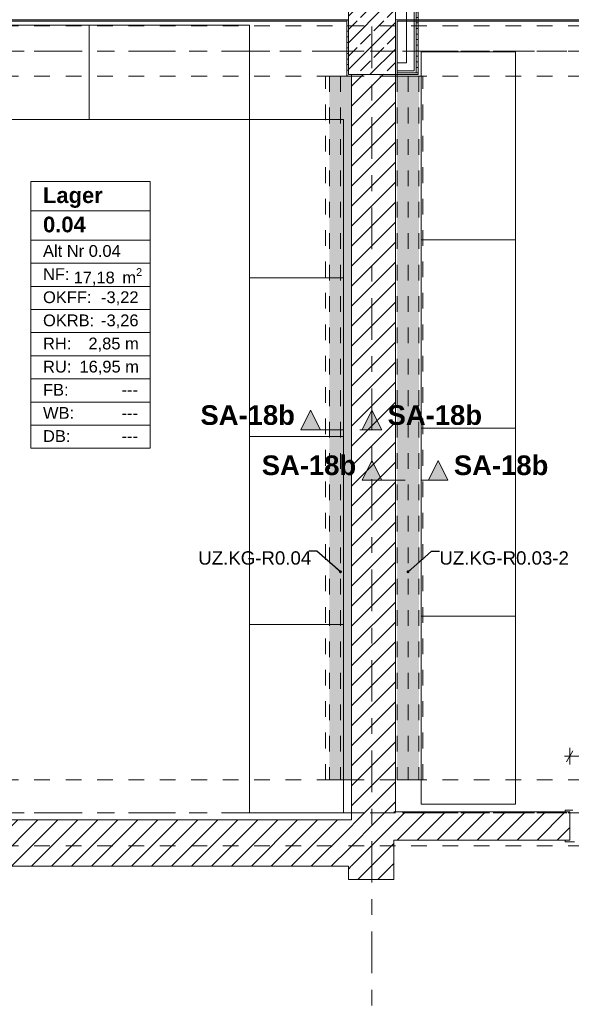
# Model space of a CAD drawing. Header units: metres. Extents: x -3.6 to 84.5, y -11 to 16.8.
# Tile 57 of 78: x 41.5 to 45, y 7.1 to 13.4. Entities that reach past the tile are written whole.
import ezdxf

# ---------------------------------------------------------------- set-up
doc = ezdxf.new("R2010")
doc.units = ezdxf.units.M
doc.header["$MEASUREMENT"] = 0
for name, pattern in [('Achse', [0.2, 0.1, -0.05, 0, -0.05]), ('Schnittlinie', [0.3, 0.15, -0.075, 0, -0.075]), ('Strichlinie doppelt', [0.546806, 0.264583, -0.105833, 0.070556, -0.105833]), ('Strichlinie eng', [0.115, 0.075, -0.04]), ('Untersicht', [0.1, 0.075, -0.025]), ('Wipeout_Contour', [1, 0, -1])]:
    doc.linetypes.add(name, pattern=pattern)
for name, color, linetype in [('152 - Bemaßung_ Beschriftung.Ausbau', 7, 'Continuous'), ('203 - Marker.Schnitt - Ausbaudetail SA', 7, 'Continuous'), ('401 - Zone.Raum_ Raumbegrenzung_ Whg.', 7, 'Continuous'), ('451 - Universal.Achsen Raster', 7, 'Continuous'), ('604 - Struktur.Wand Aussen', 7, 'Continuous'), ('605 - Struktur.Wand Innen', 7, 'Continuous'), ('606 - Struktur.Wand Innen Ausbau', 7, 'Continuous'), ('607 - Struktur.Stütze', 7, 'Continuous'), ('608 - Struktur.Träger', 7, 'Continuous'), ('612 - Struktur.Stahlbau', 7, 'Continuous'), ('650 - Abdeckung.Fußboden Aufbau', 7, 'Continuous'), ('701 - Einrichtung.Möbel', 7, 'Continuous'), ('Neubau_152 - Bemaßung_ Beschriftung.Ausbau', 7, 'Continuous'), ('Neubau_612 - Struktur.Stahlbau', 7, 'Continuous'), ('Neubau_653 - Abdeckung.TB Verkofferung', 7, 'Continuous')]:
    doc.layers.add(name, color=color, linetype=linetype)
doc.styles.add('ERSTELLTER_STIL_1', font='arial.ttf')
doc.styles.add('ERSTELLTER_STIL_2', font='txt')
doc.dimstyles.new('ERSTELLTER_STIL__1', dxfattribs={"dimtxt": 0.1, "dimasz": 0.0532, "dimexe": 0.18, "dimexo": 0.0625, "dimgap": 0, "dimtad": 1, "dimtih": 1, "dimtoh": 1, "dimzin": 0, "dimdsep": 46, "dimtxsty": 'ERSTELLTER_STIL_2', "dimblk": 'ARROWHEAD_2', "dimblk1": 'ARROWHEAD_2', "dimblk2": 'ARROWHEAD_2', "dimcen": 0.09, "dimse1": 1, "dimse2": 1, "dimclrd": 7, "dimclre": 7, "dimclrt": 7, "dimazin": 0, "dimtfac": 1, "dimtdec": 4, "dimtmove": 0, "dimatfit": 3, "dimfxl": 1, "dimtolj": 1, "dimtzin": 0, "dimarcsym": 0})
doc.dimstyles.new('ERSTELLTER_STIL__6', dxfattribs={"dimtxt": 0.18, "dimasz": 0.03648, "dimexe": 0.18, "dimexo": 0.0625, "dimgap": 0, "dimtad": 0, "dimtih": 1, "dimtoh": 1, "dimdec": 4, "dimzin": 0, "dimdsep": 46, "dimcen": 0.09, "dimadec": 0, "dimazin": 0, "dimtfac": 1, "dimtdec": 4, "dimtmove": 0, "dimatfit": 3, "dimldrblk": 'ARROWHEAD_11', "dimfxl": 1, "dimtolj": 1, "dimtzin": 0, "dimarcsym": 0})
pattern_1 = [(45, (0, 0), (-0.01767767, 0.01767767), [0, -0.025])]
pattern_2 = [(45, (0, 0), (-0.0636396, 0.0636396), [])]

# ---------------------------------------------------------------- blocks, each defined once
blk = doc.blocks.new('ARROWHEAD_11')
at = {"color": 0, "linetype": 'Continuous', "lineweight": 0}
blk.add_line((0, 0), (-1, 0), dxfattribs=at)
at = {"color": 0, "linetype": 'Continuous', "lineweight": 0, "const_width": 0.25, "flags": 128}
blk.add_lwpolyline([(-0.125, 0, 1), (0.125, 0, 1)], format="xyb", close=True, dxfattribs=at)
blk = doc.blocks.new('*D205')
at = {"layer": '152 - Bemaßung_ Beschriftung.Ausbau', "color": 7, "linetype": 'Continuous', "lineweight": 5}
for p, q in [((44.9558, 8.66), (44.99, 8.66)), ((45.0102, 8.695), (44.9698, 8.625)), ((44.99, 8.6075), (44.99, 8.7125)), ((44.99, 8.66), (45.98, 8.66)), ((46.0002, 8.695), (45.9598, 8.625)), ((45.98, 8.6075), (45.98, 8.7125))]:
    blk.add_line(p, q, dxfattribs=at)
at = {"layer": '152 - Bemaßung_ Beschriftung.Ausbau', "color": 7, "lineweight": 5, "char_height": 0.1, "attachment_point": 7, "style": 'ERSTELLTER_STIL_2'}
for s, insert in [('\\A1;{\\pql;\\fArial|b0|i0|c0|p38;99}', (45.4091, 8.68)), ('\\A1;{\\pql;\\fArial|b0|i0|c0|p38;1,87}', (45.352, 8.54))]:
    blk.add_mtext(s, dxfattribs=dict(at, insert=insert))
blk = doc.blocks.new('ARROWHEAD_2')
at = {"color": 0, "linetype": 'Continuous', "lineweight": 0}
for p, q in [((0, 0), (-1, 0)), ((-0.38, -0.66), (0.38, 0.66))]:
    blk.add_line(p, q, dxfattribs=at)
blk = doc.blocks.new('*D270')
at = {"layer": '152 - Bemaßung_ Beschriftung.Ausbau', "color": 7, "linetype": 'Continuous', "lineweight": 5}
for p, q in [((40.2302, 15.39), (40.1898, 15.32)), ((40.21, 15.3025), (40.21, 15.4075)), ((43.6202, 15.39), (43.5798, 15.32)), ((43.6, 15.3025), (43.6, 15.4075)), ((40.21, 15.355), (43.6, 15.355))]:
    blk.add_line(p, q, dxfattribs=at)
at = {"layer": '152 - Bemaßung_ Beschriftung.Ausbau', "color": 7, "lineweight": 5, "insert": (41.772, 15.375), "char_height": 0.1, "attachment_point": 7, "style": 'ERSTELLTER_STIL_2'}
blk.add_mtext('\\A1;{\\pql;\\fArial|b0|i0|c0|p38;3,39}', dxfattribs=at)
blk = doc.blocks.new('*D271')
at = {"layer": '152 - Bemaßung_ Beschriftung.Ausbau', "color": 7, "linetype": 'Continuous', "lineweight": 5}
for p, q in [((43.6202, 15.39), (43.5798, 15.32)), ((43.6, 15.3025), (43.6, 15.4075)), ((43.9002, 15.39), (43.8598, 15.32)), ((43.88, 15.3025), (43.88, 15.4075)), ((43.6, 15.355), (43.88, 15.355))]:
    blk.add_line(p, q, dxfattribs=at)
at = {"color": 254, "linetype": 'Wipeout_Contour', "lineweight": 0, "ltscale": 185.52935}
blk.add_wipeout([(43.6454, 15.3563), (43.8346, 15.3563), (43.8346, 15.4938), (43.6454, 15.4938)], dxfattribs=at).dxf.layer = '152 - Bemaßung_ Beschriftung.Ausbau'
at = {"layer": '152 - Bemaßung_ Beschriftung.Ausbau', "color": 7, "lineweight": 5, "insert": (43.6641, 15.375), "char_height": 0.1, "attachment_point": 7, "style": 'ERSTELLTER_STIL_2'}
blk.add_mtext('\\A1;{\\pql;\\fArial|b0|i0|c0|p38;28}', dxfattribs=at)
blk = doc.blocks.new('*D272')
at = {"layer": '152 - Bemaßung_ Beschriftung.Ausbau', "color": 7, "linetype": 'Continuous', "lineweight": 5}
for p, q in [((43.9002, 15.39), (43.8598, 15.32)), ((43.88, 15.3025), (43.88, 15.4075)), ((47.2802, 15.39), (47.2398, 15.32)), ((47.26, 15.3025), (47.26, 15.4075)), ((43.88, 15.355), (47.26, 15.355))]:
    blk.add_line(p, q, dxfattribs=at)
at = {"layer": '152 - Bemaßung_ Beschriftung.Ausbau', "color": 7, "lineweight": 5, "char_height": 0.1, "attachment_point": 7, "style": 'ERSTELLTER_STIL_2'}
for s, insert in [('\\A1;{\\pql;\\fArial|b0|i0|c0|p38;3,38}', (45.3611, 15.375)), ('\\A1;{\\pql;\\fArial|b0|i0|c0|p38;15}', (47.088, 15.375))]:
    blk.add_mtext(s, dxfattribs=dict(at, insert=insert))

msp = doc.modelspace()

# ---------------------------------------------------------------- hatches: boundary and pattern name
at = {"layer": '604 - Struktur.Wand Aussen', "linetype": 'Continuous', "lineweight": 0, "true_color": 0x000000}
h = msp.add_hatch(dxfattribs=at)
h.set_pattern_fill('Gips_0001', color=18, style=0, pattern_type=2)
h.set_pattern_definition(pattern_1)
h.paths.add_polyline_path([(43.89, 13.35), (43.89, 13.34), (47.17, 13.34), (47.17, 13.35)])
at = {"layer": '606 - Struktur.Wand Innen Ausbau', "linetype": 'Continuous', "lineweight": 0, "true_color": 0x000000}
h = msp.add_hatch(dxfattribs=at)
h.set_pattern_fill('Gips_0001', color=18, style=0, pattern_type=2)
h.set_pattern_definition(pattern_1)
h.paths.add_polyline_path([(44.0123, 13.025), (44.0123, 13.7), (43.9998, 13.7), (43.9998, 13.025)])
h = msp.add_hatch(dxfattribs=at)
h.set_pattern_fill('Gips_0001', color=18, style=0, pattern_type=2)
h.set_pattern_definition(pattern_1)
h.paths.add_polyline_path([(43.9998, 13.025), (44.0123, 13.0125), (44.0123, 13.025)])
h = msp.add_hatch(dxfattribs=at)
h.set_pattern_fill('Gips_0001', color=18, style=0, pattern_type=2)
h.set_pattern_definition(pattern_1)
h.paths.add_polyline_path([(43.9998, 13.0125), (44.0123, 13.0125), (43.9998, 13.025)])
at = {"layer": '607 - Struktur.Stütze', "linetype": 'Continuous', "lineweight": 0, "true_color": 0x000000}
h = msp.add_hatch(dxfattribs=at)
h.set_pattern_fill('Gips_0001', color=18, style=0, pattern_type=2)
h.set_pattern_definition(pattern_1)
h.paths.add_polyline_path([(43.57, 13.35), (43.57, 13.34), (43.58, 13.34), (43.58, 13.35)])
h = msp.add_hatch(dxfattribs=at)
h.set_pattern_fill('Gips_0001', color=18, style=0, pattern_type=2)
h.set_pattern_definition(pattern_1)
h.paths.add_polyline_path([(43.88, 13.35), (43.88, 13.34), (43.89, 13.34), (43.89, 13.35)])

# ---------------------------------------------------------------- linework, layer by layer
at = {"layer": '401 - Zone.Raum_ Raumbegrenzung_ Whg.', "color": 7, "linetype": 'Continuous', "lineweight": 9}
for p, q in [((42.3174, 12.32), (41.557, 12.32)), ((41.557, 12.32), (41.557, 10.6209)), ((41.557, 12.32), (42.3174, 12.32)), ((41.557, 12.1334), (41.557, 12.32)), ((42.3174, 10.6209), (42.3174, 12.32)), ((42.3174, 12.32), (42.3174, 12.1334)), ((42.3174, 12.1334), (41.557, 12.1334)), ((41.557, 12.1334), (42.3174, 12.1334)), ((41.557, 11.9468), (41.557, 12.1334)), ((42.3174, 12.1334), (42.3174, 11.9468)), ((42.3174, 11.9468), (41.557, 11.9468)), ((41.557, 11.9468), (42.3174, 11.9468)), ((41.557, 11.7994), (41.557, 11.9468)), ((42.3174, 11.9468), (42.3174, 11.7994)), ((42.3174, 11.7994), (41.557, 11.7994)), ((41.557, 11.7994), (42.3174, 11.7994)), ((41.557, 11.6521), (41.557, 11.7994)), ((42.3174, 11.7994), (42.3174, 11.6521)), ((42.3174, 11.6521), (41.557, 11.6521)), ((41.557, 11.6521), (42.3174, 11.6521)), ((41.557, 11.5048), (41.557, 11.6521)), ((42.3174, 11.6521), (42.3174, 11.5048)), ((42.3174, 11.5048), (41.557, 11.5048)), ((41.557, 11.5048), (42.3174, 11.5048)), ((41.557, 11.3575), (41.557, 11.5048)), ((42.3174, 11.5048), (42.3174, 11.3575)), ((42.3174, 11.3575), (41.557, 11.3575)), ((41.557, 11.3575), (42.3174, 11.3575)), ((41.557, 11.2102), (41.557, 11.3575)), ((42.3174, 11.3575), (42.3174, 11.2102)), ((42.3174, 11.2102), (41.557, 11.2102)), ((41.557, 11.2102), (42.3174, 11.2102)), ((41.557, 11.0628), (41.557, 11.2102)), ((42.3174, 11.2102), (42.3174, 11.0628)), ((42.3174, 11.0628), (41.557, 11.0628)), ((41.557, 11.0628), (42.3174, 11.0628)), ((41.557, 10.9155), (41.557, 11.0628)), ((42.3174, 11.0628), (42.3174, 10.9155)), ((42.3174, 10.9155), (41.557, 10.9155)), ((41.557, 10.9155), (42.3174, 10.9155)), ((41.557, 10.7682), (41.557, 10.9155)), ((42.3174, 10.9155), (42.3174, 10.7682)), ((42.3174, 10.7682), (41.557, 10.7682)), ((41.557, 10.7682), (42.3174, 10.7682)), ((41.557, 10.6209), (41.557, 10.7682)), ((42.3174, 10.7682), (42.3174, 10.6209)), ((41.557, 10.6209), (42.3174, 10.6209)), ((42.3174, 10.6209), (41.557, 10.6209))]:
    msp.add_line(p, q, dxfattribs=at)
at = {"layer": '604 - Struktur.Wand Aussen', "color": 7, "linetype": 'Continuous', "lineweight": 18}
for p, q in [((40.28, 13.35), (43.58, 13.35)), ((43.88, 13.35), (47.18, 13.35))]:
    msp.add_line(p, q, dxfattribs=at)
at = {"layer": '604 - Struktur.Wand Aussen', "color": 7, "linetype": 'Continuous', "lineweight": 13, "flags": 128}
msp.add_lwpolyline([(43.89, 13.34), (47.17, 13.34)], dxfattribs=at)
at = {"layer": '606 - Struktur.Wand Innen Ausbau', "color": 7, "linetype": 'Continuous', "lineweight": 5}
for p, q in [((43.9998, 13.075), (43.9998, 13.7)), ((44.0123, 13.025), (44.0123, 13.7)), ((43.9998, 13.025), (43.9998, 13.075)), ((43.9998, 13.025), (43.9998, 13.075)), ((43.9498, 13.025), (43.9998, 13.025)), ((43.9998, 13.0125), (44.0123, 13.0125)), ((44.0123, 13.0125), (44.0123, 13.025))]:
    msp.add_line(p, q, dxfattribs=at)
at = {"layer": '606 - Struktur.Wand Innen Ausbau', "color": 7, "linetype": 'Continuous', "lineweight": 5, "flags": 128}
for points in [[(43.9498, 13.7), (43.9498, 13.075)], [(43.9498, 13.075), (43.89, 13.075)]]:
    msp.add_lwpolyline(points, dxfattribs=at)
at = {"layer": '650 - Abdeckung.Fußboden Aufbau', "color": 7, "linetype": 'Continuous', "lineweight": 13, "flags": 128}
msp.add_lwpolyline([(43.88, 8.3055), (44.99, 8.3055)], dxfattribs=at)
at = {"layer": '650 - Abdeckung.Fußboden Aufbau', "color": 7, "linetype": 'Strichlinie eng', "lineweight": 13, "flags": 128}
msp.add_lwpolyline([(45.98, 8.3055), (44.99, 8.3055)], dxfattribs=at)
at = {"layer": 'Neubau_612 - Struktur.Stahlbau', "color": 1, "linetype": 'Achse', "lineweight": 9}
msp.add_line((43.96, 12.99), (43.96, 8.51), dxfattribs=at)
at = {"layer": 'Neubau_653 - Abdeckung.TB Verkofferung', "color": 1, "linetype": 'Untersicht', "lineweight": 9}
for p, q in [((43.6, 12.99), (43.435, 12.99)), ((43.6, 8.51), (43.6, 12.99)), ((43.88, 8.51), (43.88, 12.99))]:
    msp.add_line(p, q, dxfattribs=at)

# ---------------------------------------------------------------- texts
at = {"layer": '401 - Zone.Raum_ Raumbegrenzung_ Whg.', "color": 7, "lineweight": 9, "attachment_point": 1}
for s, insert, char_height, style in [('\\A1;{\\pqj;\\pt0;\\fArial|b1|i0|c0|p38;}', (42.2388, 12.3053), 0.1, 'ERSTELLTER_STIL_1'), ('\\A1;{\\pqj;\\pt0;\\fArial|b1|i0|c0|p38;Lager}', (41.6356, 12.2824), 0.1, 'ERSTELLTER_STIL_1'), ('\\A1;{\\pqj;\\pt0;\\fArial|b1|i0|c0|p38;}', (42.2388, 12.1186), 0.1, 'ERSTELLTER_STIL_1'), ('\\A1;{\\pql;\\pt0;\\fArial|b1|i0|c0|p38;0.04}', (41.6356, 12.0958), 0.1, 'ERSTELLTER_STIL_1'), ('\\A1;{\\pqj;\\pt0;\\fArial|b0|i0|c0|p38;Alt Nr 0.04}', (41.6356, 11.9149), 0.075, 'ERSTELLTER_STIL_2'), ('\\A1;{\\pqj;\\pt0;\\fArial|b0|i0|c0|p38;}', (42.2388, 11.932), 0.075, 'ERSTELLTER_STIL_2'), ('\\A1;{\\pqj;\\pt0;\\fArial|b0|i0|c0|p38;NF: }', (41.6356, 11.7676), 0.075, 'ERSTELLTER_STIL_2'), ('\\A1;{\\pql;\\pt0,0.05;\\fArial|b0|i0|c0|p38;17,18\\fArial|b0|i0|c0|p38;\\A1{\\H.66x;\\S^  ;}\\fArial|b0|i0|c0|p38; m\\fArial|b0|i0|c0|p38;\\A1{\\H.66x;\\S2^  ;}}', (41.8303, 11.7676), 0.075, 'ERSTELLTER_STIL_2'), ('\\A1;{\\pqj;\\pt0;\\fArial|b0|i0|c0|p38;OKFF: }', (41.6356, 11.6203), 0.075, 'ERSTELLTER_STIL_2'), ('\\A1;{\\pqj;\\pt0;\\fArial|b0|i0|c0|p38;-3,22}', (42.005, 11.6203), 0.075, 'ERSTELLTER_STIL_2'), ('\\A1;{\\pqj;\\pt0;\\fArial|b0|i0|c0|p38;OKRB: }', (41.6356, 11.4729), 0.075, 'ERSTELLTER_STIL_2'), ('\\A1;{\\pqj;\\pt0;\\fArial|b0|i0|c0|p38;-3,26}', (42.005, 11.4729), 0.075, 'ERSTELLTER_STIL_2'), ('\\A1;{\\pqj;\\pt0;\\fArial|b0|i0|c0|p38;RH: }', (41.6356, 11.3256), 0.075, 'ERSTELLTER_STIL_2'), ('\\A1;{\\pqj;\\pt0;\\fArial|b0|i0|c0|p38;2,85 m}', (41.9248, 11.3256), 0.075, 'ERSTELLTER_STIL_2'), ('\\A1;{\\pqj;\\pt0;\\fArial|b0|i0|c0|p38;RU: }', (41.6356, 11.1783), 0.075, 'ERSTELLTER_STIL_2'), ('\\A1;{\\pqj;\\pt0;\\fArial|b0|i0|c0|p38;16,95 m}', (41.8679, 11.1783), 0.075, 'ERSTELLTER_STIL_2'), ('\\A1;{\\pqj;\\pt0;\\fArial|b0|i0|c0|p38;FB: }', (41.6356, 11.031), 0.075, 'ERSTELLTER_STIL_2'), ('\\A1;{\\pqj;\\pt0;\\fArial|b0|i0|c0|p38;---}', (42.136, 11.031), 0.075, 'ERSTELLTER_STIL_2'), ('\\A1;{\\pqj;\\pt0;\\fArial|b0|i0|c0|p38;WB: }', (41.6356, 10.8836), 0.075, 'ERSTELLTER_STIL_2'), ('\\A1;{\\pqj;\\pt0;\\fArial|b0|i0|c0|p38;---}', (42.136, 10.8836), 0.075, 'ERSTELLTER_STIL_2'), ('\\A1;{\\pqj;\\pt0;\\fArial|b0|i0|c0|p38;DB: }', (41.6356, 10.7363), 0.075, 'ERSTELLTER_STIL_2'), ('\\A1;{\\pqj;\\pt0;\\fArial|b0|i0|c0|p38;---}', (42.136, 10.7363), 0.075, 'ERSTELLTER_STIL_2')]:
    msp.add_mtext(s, dxfattribs=dict(at, insert=insert, char_height=char_height, style=style))

# ---------------------------------------------------------------- wipeouts: each hides what was drawn before it
at = {"color": 254, "linetype": 'Wipeout_Contour', "lineweight": 0, "ltscale": 181.505651}
msp.add_wipeout([(44.6448, 10.7496), (44.0448, 10.7496), (44.0448, 8.354), (44.6448, 8.354)], dxfattribs=at).dxf.layer = '701 - Einrichtung.Möbel'
at = {"color": 254, "linetype": 'Wipeout_Contour', "lineweight": 0, "ltscale": 177.181848}
msp.add_wipeout([(42.95, 10.696), (42.95, 8.3005), (43.55, 8.3005), (43.55, 10.696)], dxfattribs=at).dxf.layer = '701 - Einrichtung.Möbel'

# ---------------------------------------------------------------- next in the draw order: hatches: boundary and pattern name
at = {"layer": '203 - Marker.Schnitt - Ausbaudetail SA', "linetype": 'Continuous', "lineweight": 0, "true_color": 0x000000}
msp.add_hatch(color=18, dxfattribs=at).paths.add_polyline_path([(44.2146, 10.4185), (44.1521, 10.5435), (44.0896, 10.4185)])

# ---------------------------------------------------------------- next in the draw order: linework, layer by layer
at = {"layer": '203 - Marker.Schnitt - Ausbaudetail SA', "color": 7, "linetype": 'Continuous', "lineweight": 13, "flags": 128}
msp.add_lwpolyline([(44.2146, 10.4185), (44.0896, 10.4185), (44.1521, 10.5435)], close=True, dxfattribs=at)
at = {"layer": '650 - Abdeckung.Fußboden Aufbau', "color": 7, "linetype": 'Continuous', "lineweight": 13, "flags": 128}
msp.add_lwpolyline([(44.99, 8.3055), (44.99, 8.1255), (43.87, 8.1255), (43.87, 7.8755), (43.58, 7.8755), (43.58, 7.9605), (38.42, 7.9605), (38.42, 7.195), (38.13, 7.195), (38.13, 8.0755)], dxfattribs=at)
at = {"layer": '701 - Einrichtung.Möbel', "color": 7, "linetype": 'Continuous', "lineweight": 5}
for p, q in [((44.6448, 9.5518), (44.0448, 9.5518)), ((42.95, 9.4983), (43.55, 9.4983))]:
    msp.add_line(p, q, dxfattribs=at)
at = {"layer": '701 - Einrichtung.Möbel', "color": 7, "linetype": 'Continuous', "lineweight": 5, "flags": 128}
for points in [[(44.6448, 10.7496), (44.6448, 8.354), (44.0448, 8.354), (44.0448, 10.7496)], [(42.95, 10.696), (42.95, 8.3005), (43.55, 8.3005), (43.55, 10.696)]]:
    msp.add_lwpolyline(points, close=True, dxfattribs=at)
at = {"layer": 'Neubau_653 - Abdeckung.TB Verkofferung', "color": 1, "linetype": 'Untersicht', "lineweight": 9}
for p, q in [((43.6, 8.51), (43.435, 8.51)), ((44.055, 8.51), (43.88, 8.51))]:
    msp.add_line(p, q, dxfattribs=at)

# ---------------------------------------------------------------- next in the draw order: texts
at = {"layer": '203 - Marker.Schnitt - Ausbaudetail SA', "color": 7, "lineweight": 13, "insert": (44.2521, 10.4485), "char_height": 0.125, "attachment_point": 7, "style": 'ERSTELLTER_STIL_1'}
msp.add_mtext('\\A1;{\\pql;\\pt0;\\fArial|b1|i0|c0|p38;SA-18b}', dxfattribs=at)
at = {"layer": 'Neubau_152 - Bemaßung_ Beschriftung.Ausbau', "color": 7, "linetype": 'Continuous', "lineweight": 9, "char_height": 0.085, "attachment_point": 1, "style": 'ERSTELLTER_STIL_2'}
for s, insert in [('\\A1;{\\pql;\\fArial|b0|i0|c0|p38;UZ.KG-R0.04}', (42.6243, 9.9649)), ('\\A1;{\\pql;\\fArial|b0|i0|c0|p38;UZ.KG-R0.03-2}', (44.16, 9.9649))]:
    msp.add_mtext(s, dxfattribs=dict(at, insert=insert))

# ---------------------------------------------------------------- next in the draw order: leaders
at = {"layer": 'Neubau_152 - Bemaßung_ Beschriftung.Ausbau', "color": 1, "linetype": 'Continuous', "lineweight": 13, "annotation_type": 0, "has_hookline": 1}
for points, hookline_direction, text_width in [([(43.53, 9.8343), (43.38, 9.9649), (43.328, 9.9649)], 1, 0.7036), ([(43.96, 9.8343), (44.11, 9.9649), (44.16, 9.9649)], 0, 0.8085)]:
    msp.add_leader(points, dimstyle='ERSTELLTER_STIL__6', dxfattribs=dict(at, hookline_direction=hookline_direction, text_width=text_width))

# ---------------------------------------------------------------- next in the draw order: wipeouts: each hides what was drawn before it
at = {"color": 254, "linetype": 'Wipeout_Contour', "lineweight": 0, "ltscale": 183.7573}
msp.add_wipeout([(44.6448, 13.1451), (44.0448, 13.1451), (44.0448, 10.7496), (44.6448, 10.7496)], dxfattribs=at).dxf.layer = '701 - Einrichtung.Möbel'
at = {"color": 254, "linetype": 'Wipeout_Contour', "lineweight": 0, "ltscale": 179.263222}
msp.add_wipeout([(42.95, 12.715), (42.95, 10.696), (43.55, 10.696), (43.55, 12.715)], dxfattribs=at).dxf.layer = '701 - Einrichtung.Möbel'

# ---------------------------------------------------------------- next in the draw order: hatches: boundary and pattern name
at = {"layer": '203 - Marker.Schnitt - Ausbaudetail SA', "linetype": 'Continuous', "lineweight": 0, "true_color": 0x000000}
msp.add_hatch(color=18, dxfattribs=at).paths.add_polyline_path([(43.2772, 10.7381), (43.4022, 10.7381), (43.3397, 10.8631)])
at = {"layer": '606 - Struktur.Wand Innen Ausbau', "linetype": 'Continuous', "lineweight": 0, "true_color": 0x000000}
h = msp.add_hatch(dxfattribs=at)
h.set_pattern_fill('Gips_0001', color=18, style=0, pattern_type=2)
h.set_pattern_definition(pattern_1)
h.paths.add_polyline_path([(44.0248, 13.0125), (44.0248, 13.7), (44.0123, 13.7), (44.0123, 13.0125)])
h = msp.add_hatch(dxfattribs=at)
h.set_pattern_fill('Gips_0001', color=18, style=0, pattern_type=2)
h.set_pattern_definition(pattern_1)
h.paths.add_polyline_path([(44.0123, 13.0125), (44.0248, 13), (44.0248, 13.0125)])
h = msp.add_hatch(dxfattribs=at)
h.set_pattern_fill('Gips_0001', color=18, style=0, pattern_type=2)
h.set_pattern_definition(pattern_1)
h.paths.add_polyline_path([(44.0123, 13), (44.0248, 13), (44.0123, 13.0125)])

# ---------------------------------------------------------------- next in the draw order: linework, layer by layer
at = {"layer": '203 - Marker.Schnitt - Ausbaudetail SA', "color": 7, "linetype": 'Continuous', "lineweight": 13, "flags": 128}
msp.add_lwpolyline([(43.2772, 10.7381), (43.4022, 10.7381), (43.3397, 10.8631)], close=True, dxfattribs=at)
at = {"layer": '606 - Struktur.Wand Innen Ausbau', "color": 7, "linetype": 'Continuous', "lineweight": 5, "flags": 128}
for points in [[(44.0248, 13.0125), (44.0248, 13.7)], [(44.0248, 13), (44.0248, 13.0125)]]:
    msp.add_lwpolyline(points, dxfattribs=at)
at = {"layer": '650 - Abdeckung.Fußboden Aufbau', "color": 7, "linetype": 'Continuous', "lineweight": 13, "flags": 128}
msp.add_lwpolyline([(47.17, 8.3055), (47.17, 8.51), (47.26, 8.51), (47.26, 12.99), (47.17, 12.99), (47.17, 13.34), (44.0248, 13.34), (44.0248, 13), (43.88, 13), (43.88, 8.3055)], dxfattribs=at)
at = {"layer": '701 - Einrichtung.Möbel', "color": 7, "linetype": 'Continuous', "lineweight": 5}
for p, q in [((44.6448, 11.9473), (44.0448, 11.9473)), ((42.95, 11.7055), (43.55, 11.7055))]:
    msp.add_line(p, q, dxfattribs=at)
at = {"layer": '701 - Einrichtung.Möbel', "color": 7, "linetype": 'Continuous', "lineweight": 5, "flags": 128}
for points in [[(44.6448, 13.1451), (44.6448, 10.7496), (44.0448, 10.7496), (44.0448, 13.1451)], [(42.95, 12.715), (42.95, 10.696), (43.55, 10.696), (43.55, 12.715)]]:
    msp.add_lwpolyline(points, close=True, dxfattribs=at)
at = {"layer": 'Neubau_612 - Struktur.Stahlbau', "color": 1, "linetype": 'Untersicht', "lineweight": 13}
for p, q in [((43.46, 12.99), (43.46, 8.51)), ((44.03, 12.99), (44.03, 8.51))]:
    msp.add_line(p, q, dxfattribs=at)
at = {"layer": 'Neubau_612 - Struktur.Stahlbau', "color": 1, "linetype": 'Achse', "lineweight": 9}
msp.add_line((43.53, 12.99), (43.53, 8.51), dxfattribs=at)
at = {"layer": 'Neubau_653 - Abdeckung.TB Verkofferung', "color": 1, "linetype": 'Untersicht', "lineweight": 9}
for p, q in [((43.435, 8.51), (43.435, 12.99)), ((44.055, 12.99), (43.88, 12.99)), ((44.055, 8.51), (44.055, 12.99))]:
    msp.add_line(p, q, dxfattribs=at)

# ---------------------------------------------------------------- next in the draw order: texts
at = {"layer": '203 - Marker.Schnitt - Ausbaudetail SA', "color": 7, "lineweight": 13, "insert": (43.2397, 10.7681), "char_height": 0.125, "attachment_point": 9, "style": 'ERSTELLTER_STIL_1'}
msp.add_mtext('\\A1;{\\pqr;\\pt0;\\fArial|b1|i0|c0|p38;SA-18b}', dxfattribs=at)

# ---------------------------------------------------------------- next in the draw order: wipeouts: each hides what was drawn before it
at = {"color": 254, "linetype": 'Wipeout_Contour', "lineweight": 0, "ltscale": 175.616123}
msp.add_wipeout([(42.95, 12.715), (42.95, 13.315), (40.91, 13.315), (40.91, 12.715)], dxfattribs=at).dxf.layer = '701 - Einrichtung.Möbel'

# ---------------------------------------------------------------- next in the draw order: hatches: boundary and pattern name
at = {"layer": '604 - Struktur.Wand Aussen', "linetype": 'Continuous', "lineweight": 0, "true_color": 0x000000}
h = msp.add_hatch(dxfattribs=at)
h.set_pattern_fill('Gips_0001', color=18, style=0, pattern_type=2)
h.set_pattern_definition(pattern_1)
h.paths.add_polyline_path([(43.57, 13.35), (40.29, 13.35), (40.29, 13.34), (43.57, 13.34)])

# ---------------------------------------------------------------- next in the draw order: linework, layer by layer
at = {"layer": '451 - Universal.Achsen Raster', "color": 160, "linetype": 'Strichlinie doppelt', "lineweight": 9, "true_color": 0x3232ff}
msp.add_line((64.935, 13.15), (-3.175, 13.15), dxfattribs=at)
at = {"layer": '604 - Struktur.Wand Aussen', "color": 7, "linetype": 'Continuous', "lineweight": 13, "flags": 128}
msp.add_lwpolyline([(40.29, 13.34), (43.57, 13.34)], dxfattribs=at)
at = {"layer": '608 - Struktur.Träger', "color": 7, "linetype": 'Untersicht', "lineweight": 13}
msp.add_line((14.78, 13.31), (47.48, 13.31), dxfattribs=at)
at = {"layer": '608 - Struktur.Träger', "color": 7, "linetype": 'Achse', "lineweight": 9}
msp.add_line((14.78, 13.15), (47.48, 13.15), dxfattribs=at)
at = {"layer": '650 - Abdeckung.Fußboden Aufbau', "color": 7, "linetype": 'Continuous', "lineweight": 13, "flags": 128}
msp.add_lwpolyline([(40.21, 8.51), (40.29, 8.51), (40.29, 8.2555), (43.6, 8.2555), (43.6, 12.99), (43.57, 12.99), (43.57, 13.34), (40.29, 13.34), (40.29, 12.99), (40.21, 12.99), (40.21, 9.6455)], dxfattribs=at)
at = {"layer": '701 - Einrichtung.Möbel', "color": 7, "linetype": 'Continuous', "lineweight": 5}
msp.add_line((41.93, 12.715), (41.93, 13.315), dxfattribs=at)
at = {"layer": '701 - Einrichtung.Möbel', "color": 7, "linetype": 'Continuous', "lineweight": 5, "flags": 128}
msp.add_lwpolyline([(42.95, 12.715), (40.91, 12.715), (40.91, 13.315), (42.95, 13.315)], close=True, dxfattribs=at)

# ---------------------------------------------------------------- next in the draw order: wipeouts: each hides what was drawn before it
at = {"color": 254, "linetype": 'Wipeout_Contour', "lineweight": 0, "ltscale": 132.951411}
msp.add_wipeout([(43.58, 7.9605), (43.87, 7.9605), (43.87, 8.2555)], dxfattribs=at).dxf.layer = '605 - Struktur.Wand Innen'

# ---------------------------------------------------------------- next in the draw order: hatches: boundary and pattern name
at = {"layer": '605 - Struktur.Wand Innen', "linetype": 'Continuous', "lineweight": 0, "true_color": 0x000000}
h = msp.add_hatch(dxfattribs=at)
h.set_pattern_fill('MW_Ziegel_0001', color=18, style=0, pattern_type=2)
h.set_pattern_definition(pattern_2)
h.paths.add_polyline_path([(43.58, 7.9605), (43.87, 7.9605), (43.87, 8.2555)])

# ---------------------------------------------------------------- next in the draw order: wipeouts: each hides what was drawn before it
at = {"color": 254, "linetype": 'Wipeout_Contour', "lineweight": 0, "ltscale": 133.885554}
msp.add_wipeout([(43.58, 7.9605), (43.87, 8.2555), (43.58, 8.2555)], dxfattribs=at).dxf.layer = '605 - Struktur.Wand Innen'

# ---------------------------------------------------------------- next in the draw order: hatches: boundary and pattern name
at = {"layer": '605 - Struktur.Wand Innen', "linetype": 'Continuous', "lineweight": 0, "true_color": 0x000000}
h = msp.add_hatch(dxfattribs=at)
h.set_pattern_fill('MW_Ziegel_0001', color=18, style=0, pattern_type=2)
h.set_pattern_definition(pattern_2)
h.paths.add_polyline_path([(43.58, 7.9605), (43.87, 8.2555), (43.58, 8.2555)])

# ---------------------------------------------------------------- next in the draw order: linework, layer by layer
at = {"layer": '605 - Struktur.Wand Innen', "color": 7, "linetype": 'Continuous', "lineweight": 18, "flags": 128}
msp.add_lwpolyline([(43.87, 8.1255), (43.87, 7.9605)], dxfattribs=at)

# ---------------------------------------------------------------- next in the draw order: wipeouts: each hides what was drawn before it
at = {"color": 254, "linetype": 'Wipeout_Contour', "lineweight": 0, "ltscale": 331.849811}
msp.add_wipeout([(38.42, 8.2555), (38.42, 7.9605), (43.58, 7.9605), (43.58, 8.2555), (40.28, 8.2555), (40.28, 8.1), (39.98, 8.1), (39.98, 8.2555)], dxfattribs=at).dxf.layer = '605 - Struktur.Wand Innen'

# ---------------------------------------------------------------- next in the draw order: hatches: boundary and pattern name
at = {"layer": '605 - Struktur.Wand Innen', "linetype": 'Continuous', "lineweight": 0, "true_color": 0x000000}
h = msp.add_hatch(dxfattribs=at)
h.set_pattern_fill('MW_Ziegel_0001', color=18, style=0, pattern_type=2)
h.set_pattern_definition(pattern_2)
h.paths.add_polyline_path([(38.42, 8.2555), (38.42, 7.9605), (43.58, 7.9605), (43.58, 8.2555), (40.28, 8.2555), (40.28, 8.1), (39.98, 8.1), (39.98, 8.2555)])

# ---------------------------------------------------------------- next in the draw order: linework, layer by layer
at = {"layer": '605 - Struktur.Wand Innen', "color": 7, "linetype": 'Continuous', "lineweight": 18, "flags": 128}
for points in [[(43.6, 8.2555), (40.28, 8.2555)], [(38.42, 7.9605), (43.58, 7.9605)]]:
    msp.add_lwpolyline(points, dxfattribs=at)
at = {"layer": '608 - Struktur.Träger', "color": 7, "linetype": 'Untersicht', "lineweight": 13}
msp.add_line((0.38, 8.09), (61.88, 8.09), dxfattribs=at)

# ---------------------------------------------------------------- next in the draw order: wipeouts: each hides what was drawn before it
at = {"color": 254, "linetype": 'Wipeout_Contour', "lineweight": 0, "ltscale": 180.272102}
msp.add_wipeout([(43.6, 13), (43.6, 8.2555), (43.88, 8.2555), (43.88, 13)], dxfattribs=at).dxf.layer = '605 - Struktur.Wand Innen'
at = {"color": 254, "linetype": 'Wipeout_Contour', "lineweight": 0, "ltscale": 177.75439}
msp.add_wipeout([(43.58, 7.9605), (43.58, 7.8755), (43.87, 7.8755), (43.87, 7.9605)], dxfattribs=at).dxf.layer = '605 - Struktur.Wand Innen'

# ---------------------------------------------------------------- next in the draw order: hatches: boundary and pattern name
at = {"layer": '203 - Marker.Schnitt - Ausbaudetail SA', "linetype": 'Continuous', "lineweight": 0, "true_color": 0x000000}
for points in [[(43.7925, 10.7381), (43.73, 10.8631), (43.6675, 10.7381)], [(43.6675, 10.4185), (43.7925, 10.4185), (43.73, 10.5435)]]:
    msp.add_hatch(color=18, dxfattribs=at).paths.add_polyline_path(points)
at = {"layer": '605 - Struktur.Wand Innen', "linetype": 'Continuous', "lineweight": 0, "true_color": 0x000000}
h = msp.add_hatch(dxfattribs=at)
h.set_pattern_fill('MW_Ziegel_0001', color=18, style=0, pattern_type=2)
h.set_pattern_definition(pattern_2)
h.paths.add_polyline_path([(43.6, 13), (43.6, 8.2555), (43.88, 8.2555), (43.88, 13)])
h = msp.add_hatch(dxfattribs=at)
h.set_pattern_fill('MW_Ziegel_0001', color=18, style=0, pattern_type=2)
h.set_pattern_definition(pattern_2)
h.paths.add_polyline_path([(43.58, 7.9605), (43.58, 7.8755), (43.87, 7.8755), (43.87, 7.9605)])
at = {"layer": '606 - Struktur.Wand Innen Ausbau', "linetype": 'Continuous', "lineweight": 0, "true_color": 0x000000}
h = msp.add_hatch(dxfattribs=at)
h.set_pattern_fill('Gips_0001', color=18, style=0, pattern_type=2)
h.set_pattern_definition(pattern_1)
h.paths.add_polyline_path([(43.9998, 13.025), (43.89, 13.025), (43.89, 13.0125), (43.9998, 13.0125), (43.9998, 13.025)])
h = msp.add_hatch(dxfattribs=at)
h.set_pattern_fill('Gips_0001', color=18, style=0, pattern_type=2)
h.set_pattern_definition(pattern_1)
h.paths.add_polyline_path([(44.0123, 13.0125), (43.89, 13.0125), (43.89, 13), (44.0123, 13), (44.0123, 13.0125)])
at = {"layer": '607 - Struktur.Stütze', "linetype": 'Continuous', "lineweight": 0, "true_color": 0x000000}
h = msp.add_hatch(dxfattribs=at)
h.set_pattern_fill('Beton__Stahlbeton_0001', color=18, style=0, pattern_type=2)
h.set_pattern_definition([(45, (0, 0), (-0.0848528, 0.0848528), []), (45, (-0.04243, 0.04243), (-0.0848528, 0.0848528), [0.09, -0.03])])
h.paths.add_polyline_path([(43.58, 13), (43.88, 13), (43.88, 13.45), (43.58, 13.45)])
h = msp.add_hatch(dxfattribs=at)
h.set_pattern_fill('Gips_0001', color=18, style=0, pattern_type=2)
h.set_pattern_definition(pattern_1)
h.paths.add_polyline_path([(43.57, 12.99), (43.6, 12.99), (43.6, 13), (43.58, 13), (43.58, 13.34), (43.57, 13.34)])
h = msp.add_hatch(dxfattribs=at)
h.set_pattern_fill('Gips_0001', color=18, style=0, pattern_type=2)
h.set_pattern_definition(pattern_1)
h.paths.add_polyline_path([(43.88, 13.34), (43.88, 13), (43.88, 12.99), (43.89, 12.99), (43.89, 13.34)])
at = {"layer": '612 - Struktur.Stahlbau', "linetype": 'Continuous', "lineweight": 0, "true_color": 0x30307f}
for points in [[(43.46, 12.99), (43.6, 12.99), (43.6, 8.51), (43.46, 8.51)], [(43.89, 12.99), (44.03, 12.99), (44.03, 8.51), (43.89, 8.51)]]:
    msp.add_hatch(color=177, dxfattribs=at).paths.add_polyline_path(points)

# ---------------------------------------------------------------- next in the draw order: linework, layer by layer
at = {"layer": '203 - Marker.Schnitt - Ausbaudetail SA', "color": 7, "linetype": 'Schnittlinie', "lineweight": 13}
for p, q in [((43.4022, 10.7381), (43.6675, 10.7381)), ((43.7925, 10.4185), (44.0896, 10.4185))]:
    msp.add_line(p, q, dxfattribs=at)
at = {"layer": '203 - Marker.Schnitt - Ausbaudetail SA', "color": 7, "linetype": 'Continuous', "lineweight": 13, "flags": 128}
for points in [[(43.7925, 10.7381), (43.6675, 10.7381), (43.73, 10.8631)], [(43.6675, 10.4185), (43.7925, 10.4185), (43.73, 10.5435)]]:
    msp.add_lwpolyline(points, close=True, dxfattribs=at)
at = {"layer": '451 - Universal.Achsen Raster', "color": 160, "linetype": 'Strichlinie doppelt', "lineweight": 9, "true_color": 0x3232ff}
msp.add_line((43.73, -10.585), (43.73, 16.355), dxfattribs=at)
at = {"layer": '605 - Struktur.Wand Innen', "color": 7, "linetype": 'Continuous', "lineweight": 18, "flags": 128}
for points in [[(43.6, 13), (43.6, 8.2555)], [(43.88, 8.2555), (43.88, 13)], [(43.58, 7.9605), (43.58, 7.8755)], [(43.87, 7.8755), (43.87, 7.9605)], [(43.58, 7.8755), (43.87, 7.8755)]]:
    msp.add_lwpolyline(points, dxfattribs=at)
at = {"layer": '606 - Struktur.Wand Innen Ausbau', "color": 7, "linetype": 'Continuous', "lineweight": 5}
for p, q in [((43.89, 13.025), (43.9498, 13.025)), ((43.89, 13.0125), (43.9998, 13.0125))]:
    msp.add_line(p, q, dxfattribs=at)
at = {"layer": '606 - Struktur.Wand Innen Ausbau', "color": 7, "linetype": 'Continuous', "lineweight": 5, "flags": 128}
msp.add_lwpolyline([(43.89, 13), (44.0248, 13)], dxfattribs=at)
at = {"layer": '607 - Struktur.Stütze', "color": 7, "linetype": 'Continuous', "lineweight": 13, "flags": 128}
msp.add_lwpolyline([(43.58, 13), (43.88, 13), (43.88, 13.45), (43.58, 13.45)], close=True, dxfattribs=at)
at = {"layer": '607 - Struktur.Stütze', "color": 7, "linetype": 'Continuous', "lineweight": 5, "flags": 128}
for points in [[(43.57, 13.34), (43.57, 12.99), (43.6, 12.99)], [(43.88, 12.99), (43.89, 12.99), (43.89, 13.34)]]:
    msp.add_lwpolyline(points, dxfattribs=at)
at = {"layer": '608 - Struktur.Träger', "color": 7, "linetype": 'Untersicht', "lineweight": 13}
for p, q in [((14.78, 12.99), (47.48, 12.99)), ((0.38, 8.51), (61.88, 8.51))]:
    msp.add_line(p, q, dxfattribs=at)
at = {"layer": 'Neubau_612 - Struktur.Stahlbau', "color": 1, "linetype": 'Untersicht', "lineweight": 13}
for p, q in [((43.46, 12.99), (43.6, 12.99)), ((43.6, 12.99), (43.6, 8.51)), ((43.89, 12.99), (43.89, 8.51)), ((43.89, 12.99), (44.03, 12.99)), ((43.46, 8.51), (43.6, 8.51)), ((43.89, 8.51), (44.03, 8.51))]:
    msp.add_line(p, q, dxfattribs=at)

# ---------------------------------------------------------------- next in the draw order: texts
at = {"layer": '203 - Marker.Schnitt - Ausbaudetail SA', "color": 7, "lineweight": 13, "char_height": 0.125, "style": 'ERSTELLTER_STIL_1'}
for s, insert, attachment_point in [('\\A1;{\\pql;\\pt0;\\fArial|b1|i0|c0|p38;SA-18b}', (43.83, 10.7681), 7), ('\\A1;{\\pqr;\\pt0;\\fArial|b1|i0|c0|p38;SA-18b}', (43.63, 10.4485), 9)]:
    msp.add_mtext(s, dxfattribs=dict(at, insert=insert, attachment_point=attachment_point))

# ---------------------------------------------------------------- next in the draw order: dimensions: what is measured, and where the dimension line sits
at = {"layer": '152 - Bemaßung_ Beschriftung.Ausbau', "color": 7, "linetype": 'Continuous', "lineweight": 5}
dim = msp.add_linear_dim(base=(43.6, 15.355), p1=(40.21, 10.75), p2=(43.6, 10.6277), dimstyle='ERSTELLTER_STIL__1', dxfattribs=at)
dim.commit()
dim.dimension.update_dxf_attribs({"geometry": '*D270', "text_midpoint": (41.9018, 15.425), "dimtype": 160})

# ---------------------------------------------------------------- next in the draw order: dimensions: what is measured, and where the dimension line sits
dim = msp.add_linear_dim(base=(43.88, 15.355), p1=(43.6, 10.6277), p2=(43.88, 10.6277), dimstyle='ERSTELLTER_STIL__1', dxfattribs=at)
dim.commit()
dim.dimension.update_dxf_attribs({"geometry": '*D271', "text_midpoint": (43.7403, 15.425), "dimtype": 160})

# ---------------------------------------------------------------- next in the draw order: wipeouts: each hides what was drawn before it
at = {"color": 254, "linetype": 'Wipeout_Contour', "lineweight": 0, "ltscale": 180.739388}
msp.add_wipeout([(43.87, 8.3055), (43.87, 8.1255), (44.99, 8.1255), (44.99, 8.3055)], dxfattribs=at).dxf.layer = '605 - Struktur.Wand Innen'

# ---------------------------------------------------------------- next in the draw order: hatches: boundary and pattern name
at = {"layer": '605 - Struktur.Wand Innen', "linetype": 'Continuous', "lineweight": 0, "true_color": 0x000000}
h = msp.add_hatch(dxfattribs=at)
h.set_pattern_fill('MW_Ziegel_0001', color=18, style=0, pattern_type=2)
h.set_pattern_definition(pattern_2)
h.paths.add_polyline_path([(43.87, 8.3055), (43.87, 8.1255), (44.99, 8.1255), (44.99, 8.3055)])

# ---------------------------------------------------------------- next in the draw order: linework, layer by layer
at = {"layer": '451 - Universal.Achsen Raster', "color": 160, "linetype": 'Strichlinie doppelt', "lineweight": 9, "true_color": 0x3232ff}
msp.add_line((64.935, 8.3), (-3.175, 8.3), dxfattribs=at)
at = {"layer": '605 - Struktur.Wand Innen', "color": 7, "linetype": 'Continuous', "lineweight": 13}
for p, q in [((45.01, 8.3155), (44.96, 8.3155)), ((44.96, 8.3155), (44.96, 8.3055)), ((44.96, 8.3055), (44.99, 8.3055)), ((44.99, 8.3055), (44.99, 8.1255)), ((44.99, 8.1255), (44.96, 8.1255)), ((44.96, 8.1255), (44.96, 8.1155)), ((44.96, 8.1155), (45.02, 8.1155))]:
    msp.add_line(p, q, dxfattribs=at)
at = {"layer": '605 - Struktur.Wand Innen', "color": 7, "linetype": 'Continuous', "lineweight": 18}
msp.add_line((44.99, 8.3055), (44.99, 8.1255), dxfattribs=at)
msp.add_line((44.99, 8.3055), (44.99, 8.1255), dxfattribs=at)
msp.add_line((44.99, 8.3055), (44.99, 8.1255), dxfattribs=at)
at = {"layer": '605 - Struktur.Wand Innen', "color": 7, "linetype": 'Continuous', "lineweight": 18, "flags": 128}
for points in [[(44.99, 8.3055), (43.87, 8.3055)], [(43.87, 8.1255), (44.99, 8.1255)]]:
    msp.add_lwpolyline(points, dxfattribs=at)
at = {"layer": '608 - Struktur.Träger', "color": 7, "linetype": 'Achse', "lineweight": 9}
msp.add_line((0.38, 8.3), (61.88, 8.3), dxfattribs=at)

# ---------------------------------------------------------------- next in the draw order: dimensions: what is measured, and where the dimension line sits
at = {"layer": '152 - Bemaßung_ Beschriftung.Ausbau', "color": 7, "linetype": 'Continuous', "lineweight": 5}
for base, p1, p2, picture, middle in [((47.26, 15.355), (43.88, 10.6277), (47.26, 10.75), '*D272', (45.491, 15.425)), ((45.98, 8.66), (44.99, 8.3155), (45.98, 8.3155), '*D205', (45.4853, 8.73))]:
    dim = msp.add_linear_dim(base=base, p1=p1, p2=p2, dimstyle='ERSTELLTER_STIL__1', dxfattribs=at)
    dim.commit()
    dim.dimension.update_dxf_attribs({"geometry": picture, "text_midpoint": middle, "dimtype": 160})

doc.saveas('drawing.dxf')
